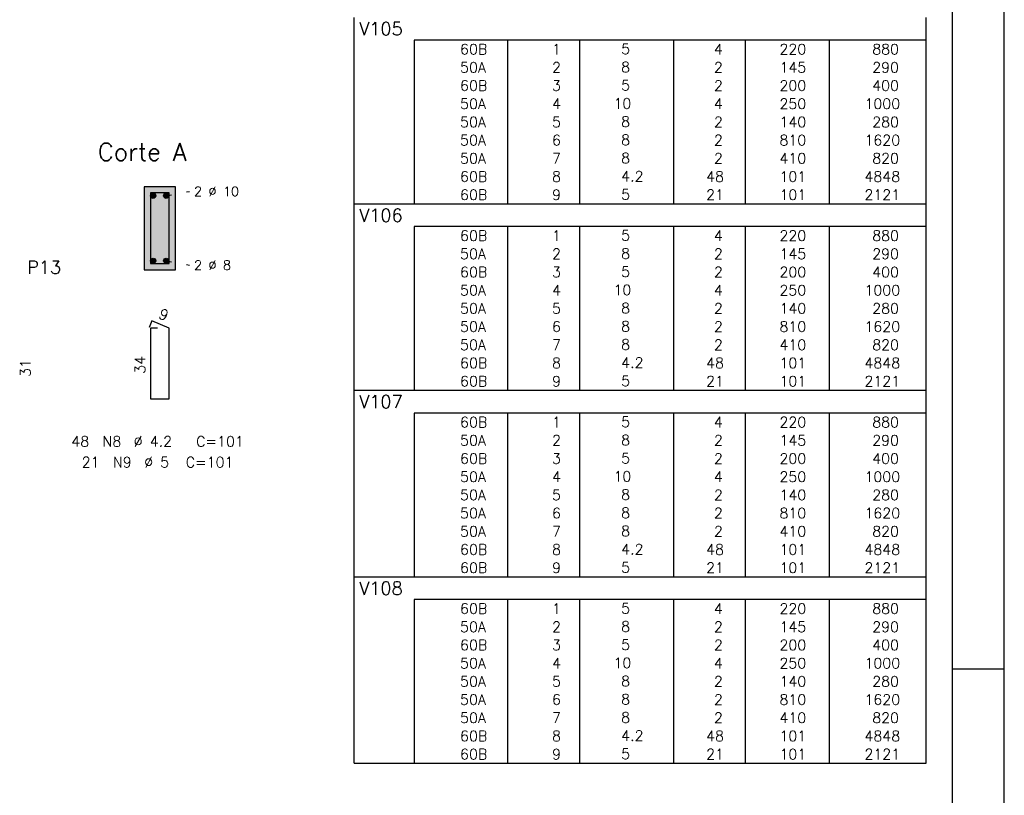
# Model space of a CAD drawing. Extents: x 0 to 84.1, y 0 to 59.4.
# Tile 6 of 7: x 65.2 to 84.1, y 27.3 to 42.2. Entities that reach past the tile are written whole.
import ezdxf

# ---------------------------------------------------------------- set-up
doc = ezdxf.new("R2010")
doc.units = 0
doc.header["$MEASUREMENT"] = 0
doc.linetypes.add('ESTILO_TQS_0002', pattern=[0.4, 0.1, -0.3])
for name, color, linetype in [('1', 1, 'CONTINUOUS'), ('2', 2, 'CONTINUOUS'), ('4', 4, 'CONTINUOUS'), ('6', 6, 'CONTINUOUS'), ('9', 9, 'CONTINUOUS')]:
    doc.layers.add(name, color=color, linetype=linetype)
doc.styles.get("Standard").update_dxf_attribs({"font": 'ROMANS.SHX'})

msp = doc.modelspace()

# ---------------------------------------------------------------- linework, layer by layer
at = {"layer": '1', "linetype": 'ESTILO_TQS_0002'}
for p, q in [((67.985, 38.805), (68.43, 38.89)), ((67.985, 37.555), (68.43, 37.47))]:
    msp.add_line(p, q, dxfattribs=at)
at = {"layer": '1', "linetype": 'Continuous'}
for centre in [(67.735, 38.805), (67.985, 38.805), (67.735, 37.555), (67.985, 37.555)]:
    msp.add_circle(centre, 0.05, dxfattribs=at)
at = {"layer": '2', "linetype": 'Continuous'}
for p, q in [((84.1, 0), (84.1, 59.4)), ((71.6, 41.8), (71.6, 42.238)), ((82.6, 41.8), (82.6, 42.238)), ((71.6, 41.45), (71.6, 41.8)), ((82.6, 41.8), (72.75, 41.8)), ((72.75, 41.8), (72.75, 41.45)), ((74.55, 41.8), (74.55, 41.45)), ((75.93, 41.8), (75.93, 41.45)), ((77.74, 41.8), (77.74, 41.45)), ((79.12, 41.8), (79.12, 41.45)), ((80.73, 41.8), (80.73, 41.45)), ((82.6, 41.45), (82.6, 41.8)), ((71.6, 41.1), (71.6, 41.45)), ((72.75, 41.45), (72.75, 41.1)), ((74.55, 41.45), (74.55, 41.1)), ((75.93, 41.45), (75.93, 41.1)), ((77.74, 41.45), (77.74, 41.1)), ((79.12, 41.45), (79.12, 41.1)), ((80.73, 41.45), (80.73, 41.1)), ((82.6, 41.1), (82.6, 41.45)), ((71.6, 40.75), (71.6, 41.1)), ((72.75, 41.1), (72.75, 40.75)), ((74.55, 41.1), (74.55, 40.75)), ((75.93, 41.1), (75.93, 40.75)), ((77.74, 41.1), (77.74, 40.75)), ((79.12, 41.1), (79.12, 40.75)), ((80.73, 41.1), (80.73, 40.75)), ((82.6, 40.75), (82.6, 41.1)), ((71.6, 40.4), (71.6, 40.75)), ((72.75, 40.75), (72.75, 40.4)), ((74.55, 40.75), (74.55, 40.4)), ((75.93, 40.75), (75.93, 40.4)), ((77.74, 40.75), (77.74, 40.4)), ((79.12, 40.75), (79.12, 40.4)), ((80.73, 40.75), (80.73, 40.4)), ((82.6, 40.4), (82.6, 40.75)), ((71.6, 40.05), (71.6, 40.4)), ((72.75, 40.4), (72.75, 40.05)), ((74.55, 40.4), (74.55, 40.05)), ((75.93, 40.4), (75.93, 40.05)), ((77.74, 40.4), (77.74, 40.05)), ((79.12, 40.4), (79.12, 40.05)), ((80.73, 40.4), (80.73, 40.05)), ((82.6, 40.05), (82.6, 40.4)), ((71.6, 39.7), (71.6, 40.05)), ((72.75, 40.05), (72.75, 39.7)), ((74.55, 40.05), (74.55, 39.7)), ((75.93, 40.05), (75.93, 39.7)), ((77.74, 40.05), (77.74, 39.7)), ((79.12, 40.05), (79.12, 39.7)), ((80.73, 40.05), (80.73, 39.7)), ((82.6, 39.7), (82.6, 40.05)), ((71.6, 39.35), (71.6, 39.7)), ((72.75, 39.7), (72.75, 39.35)), ((74.55, 39.7), (74.55, 39.35)), ((75.93, 39.7), (75.93, 39.35)), ((77.74, 39.7), (77.74, 39.35)), ((79.12, 39.7), (79.12, 39.35)), ((80.73, 39.7), (80.73, 39.35)), ((82.6, 39.35), (82.6, 39.7)), ((71.6, 39), (71.6, 39.35)), ((72.75, 39.35), (72.75, 39)), ((74.55, 39.35), (74.55, 39)), ((75.93, 39.35), (75.93, 39)), ((77.74, 39.35), (77.74, 39)), ((79.12, 39.35), (79.12, 39)), ((80.73, 39.35), (80.73, 39)), ((82.6, 39), (82.6, 39.35)), ((68.16, 38.98), (67.56, 38.98)), ((67.56, 38.98), (67.56, 37.38)), ((68.16, 37.38), (68.16, 38.98)), ((71.6, 38.65), (71.6, 39)), ((72.75, 39), (72.75, 38.65)), ((74.55, 39), (74.55, 38.65)), ((75.93, 39), (75.93, 38.65)), ((77.74, 39), (77.74, 38.65)), ((79.12, 39), (79.12, 38.65)), ((80.73, 39), (80.73, 38.65)), ((82.6, 38.65), (82.6, 39)), ((71.6, 38.213), (71.6, 38.65)), ((71.6, 38.65), (82.6, 38.65)), ((82.6, 38.213), (82.6, 38.65)), ((71.6, 37.863), (71.6, 38.213)), ((82.6, 38.213), (72.75, 38.213)), ((72.75, 38.213), (72.75, 37.863)), ((74.55, 38.213), (74.55, 37.863)), ((75.93, 38.213), (75.93, 37.863)), ((77.74, 38.213), (77.74, 37.863)), ((79.12, 38.213), (79.12, 37.863)), ((80.73, 38.213), (80.73, 37.863)), ((82.6, 37.863), (82.6, 38.213)), ((71.6, 37.513), (71.6, 37.863)), ((72.75, 37.863), (72.75, 37.513)), ((74.55, 37.863), (74.55, 37.513)), ((75.93, 37.863), (75.93, 37.513)), ((77.74, 37.863), (77.74, 37.513)), ((79.12, 37.863), (79.12, 37.513)), ((80.73, 37.863), (80.73, 37.513)), ((82.6, 37.513), (82.6, 37.863)), ((71.6, 37.163), (71.6, 37.513)), ((72.75, 37.513), (72.75, 37.163)), ((74.55, 37.513), (74.55, 37.163)), ((75.93, 37.513), (75.93, 37.163)), ((77.74, 37.513), (77.74, 37.163)), ((79.12, 37.513), (79.12, 37.163)), ((80.73, 37.513), (80.73, 37.163)), ((82.6, 37.163), (82.6, 37.513)), ((67.56, 37.38), (68.16, 37.38)), ((71.6, 36.813), (71.6, 37.163)), ((72.75, 37.163), (72.75, 36.813)), ((74.55, 37.163), (74.55, 36.813)), ((75.93, 37.163), (75.93, 36.813)), ((77.74, 37.163), (77.74, 36.813)), ((79.12, 37.163), (79.12, 36.813)), ((80.73, 37.163), (80.73, 36.813)), ((82.6, 36.813), (82.6, 37.163)), ((71.6, 36.463), (71.6, 36.813)), ((72.75, 36.813), (72.75, 36.463)), ((74.55, 36.813), (74.55, 36.463)), ((75.93, 36.813), (75.93, 36.463)), ((77.74, 36.813), (77.74, 36.463)), ((79.12, 36.813), (79.12, 36.463)), ((80.73, 36.813), (80.73, 36.463)), ((82.6, 36.463), (82.6, 36.813)), ((71.6, 36.113), (71.6, 36.463)), ((72.75, 36.463), (72.75, 36.113)), ((74.55, 36.463), (74.55, 36.113)), ((75.93, 36.463), (75.93, 36.113)), ((77.74, 36.463), (77.74, 36.113)), ((79.12, 36.463), (79.12, 36.113)), ((80.73, 36.463), (80.73, 36.113)), ((82.6, 36.113), (82.6, 36.463)), ((71.6, 35.763), (71.6, 36.113)), ((72.75, 36.113), (72.75, 35.763)), ((74.55, 36.113), (74.55, 35.763)), ((75.93, 36.113), (75.93, 35.763)), ((77.74, 36.113), (77.74, 35.763)), ((79.12, 36.113), (79.12, 35.763)), ((80.73, 36.113), (80.73, 35.763)), ((82.6, 35.763), (82.6, 36.113)), ((71.6, 35.413), (71.6, 35.763)), ((72.75, 35.763), (72.75, 35.413)), ((74.55, 35.763), (74.55, 35.413)), ((75.93, 35.763), (75.93, 35.413)), ((77.74, 35.763), (77.74, 35.413)), ((79.12, 35.763), (79.12, 35.413)), ((80.73, 35.763), (80.73, 35.413)), ((82.6, 35.413), (82.6, 35.763)), ((71.6, 35.063), (71.6, 35.413)), ((72.75, 35.413), (72.75, 35.063)), ((74.55, 35.413), (74.55, 35.063)), ((75.93, 35.413), (75.93, 35.063)), ((77.74, 35.413), (77.74, 35.063)), ((79.12, 35.413), (79.12, 35.063)), ((80.73, 35.413), (80.73, 35.063)), ((82.6, 35.063), (82.6, 35.413)), ((71.6, 34.625), (71.6, 35.063)), ((71.6, 35.063), (82.6, 35.063)), ((82.6, 34.625), (82.6, 35.063)), ((71.6, 34.275), (71.6, 34.625)), ((82.6, 34.625), (72.75, 34.625)), ((72.75, 34.625), (72.75, 34.275)), ((74.55, 34.625), (74.55, 34.275)), ((75.93, 34.625), (75.93, 34.275)), ((77.74, 34.625), (77.74, 34.275)), ((79.12, 34.625), (79.12, 34.275)), ((80.73, 34.625), (80.73, 34.275)), ((82.6, 34.275), (82.6, 34.625)), ((71.6, 33.925), (71.6, 34.275)), ((72.75, 34.275), (72.75, 33.925)), ((74.55, 34.275), (74.55, 33.925)), ((75.93, 34.275), (75.93, 33.925)), ((77.74, 34.275), (77.74, 33.925)), ((79.12, 34.275), (79.12, 33.925)), ((80.73, 34.275), (80.73, 33.925)), ((82.6, 33.925), (82.6, 34.275)), ((71.6, 33.575), (71.6, 33.925)), ((72.75, 33.925), (72.75, 33.575)), ((74.55, 33.925), (74.55, 33.575)), ((75.93, 33.925), (75.93, 33.575)), ((77.74, 33.925), (77.74, 33.575)), ((79.12, 33.925), (79.12, 33.575)), ((80.73, 33.925), (80.73, 33.575)), ((82.6, 33.575), (82.6, 33.925)), ((71.6, 33.225), (71.6, 33.575)), ((72.75, 33.575), (72.75, 33.225)), ((74.55, 33.575), (74.55, 33.225)), ((75.93, 33.575), (75.93, 33.225)), ((77.74, 33.575), (77.74, 33.225)), ((79.12, 33.575), (79.12, 33.225)), ((80.73, 33.575), (80.73, 33.225)), ((82.6, 33.225), (82.6, 33.575)), ((71.6, 32.875), (71.6, 33.225)), ((72.75, 33.225), (72.75, 32.875)), ((74.55, 33.225), (74.55, 32.875)), ((75.93, 33.225), (75.93, 32.875)), ((77.74, 33.225), (77.74, 32.875)), ((79.12, 33.225), (79.12, 32.875)), ((80.73, 33.225), (80.73, 32.875)), ((82.6, 32.875), (82.6, 33.225)), ((71.6, 32.525), (71.6, 32.875)), ((72.75, 32.875), (72.75, 32.525)), ((74.55, 32.875), (74.55, 32.525)), ((75.93, 32.875), (75.93, 32.525)), ((77.74, 32.875), (77.74, 32.525)), ((79.12, 32.875), (79.12, 32.525)), ((80.73, 32.875), (80.73, 32.525)), ((82.6, 32.525), (82.6, 32.875)), ((71.6, 32.175), (71.6, 32.525)), ((72.75, 32.525), (72.75, 32.175)), ((74.55, 32.525), (74.55, 32.175)), ((75.93, 32.525), (75.93, 32.175)), ((77.74, 32.525), (77.74, 32.175)), ((79.12, 32.525), (79.12, 32.175)), ((80.73, 32.525), (80.73, 32.175)), ((82.6, 32.175), (82.6, 32.525)), ((71.6, 31.825), (71.6, 32.175)), ((72.75, 32.175), (72.75, 31.825)), ((74.55, 32.175), (74.55, 31.825)), ((75.93, 32.175), (75.93, 31.825)), ((77.74, 32.175), (77.74, 31.825)), ((79.12, 32.175), (79.12, 31.825)), ((80.73, 32.175), (80.73, 31.825)), ((82.6, 31.825), (82.6, 32.175)), ((71.6, 31.475), (71.6, 31.825)), ((72.75, 31.825), (72.75, 31.475)), ((74.55, 31.825), (74.55, 31.475)), ((75.93, 31.825), (75.93, 31.475)), ((77.74, 31.825), (77.74, 31.475)), ((79.12, 31.825), (79.12, 31.475)), ((80.73, 31.825), (80.73, 31.475)), ((82.6, 31.475), (82.6, 31.825)), ((71.6, 31.038), (71.6, 31.475)), ((71.6, 31.475), (82.6, 31.475)), ((82.6, 31.038), (82.6, 31.475)), ((71.6, 30.688), (71.6, 31.038)), ((82.6, 31.038), (72.75, 31.038)), ((72.75, 31.038), (72.75, 30.688)), ((74.55, 31.038), (74.55, 30.688)), ((75.93, 31.038), (75.93, 30.688)), ((77.74, 31.038), (77.74, 30.688)), ((79.12, 31.038), (79.12, 30.688)), ((80.73, 31.038), (80.73, 30.688)), ((82.6, 30.688), (82.6, 31.038)), ((71.6, 30.338), (71.6, 30.688)), ((72.75, 30.688), (72.75, 30.338)), ((74.55, 30.688), (74.55, 30.338)), ((75.93, 30.688), (75.93, 30.338)), ((77.74, 30.688), (77.74, 30.338)), ((79.12, 30.688), (79.12, 30.338)), ((80.73, 30.688), (80.73, 30.338)), ((82.6, 30.338), (82.6, 30.688)), ((71.6, 29.988), (71.6, 30.338)), ((72.75, 30.338), (72.75, 29.988)), ((74.55, 30.338), (74.55, 29.988)), ((75.93, 30.338), (75.93, 29.988)), ((77.74, 30.338), (77.74, 29.988)), ((79.12, 30.338), (79.12, 29.988)), ((80.73, 30.338), (80.73, 29.988)), ((82.6, 29.988), (82.6, 30.338)), ((71.6, 29.638), (71.6, 29.988)), ((72.75, 29.988), (72.75, 29.638)), ((74.55, 29.988), (74.55, 29.638)), ((75.93, 29.988), (75.93, 29.638)), ((77.74, 29.988), (77.74, 29.638)), ((79.12, 29.988), (79.12, 29.638)), ((80.73, 29.988), (80.73, 29.638)), ((82.6, 29.638), (82.6, 29.988)), ((71.6, 29.288), (71.6, 29.638)), ((72.75, 29.638), (72.75, 29.288)), ((74.55, 29.638), (74.55, 29.288)), ((75.93, 29.638), (75.93, 29.288)), ((77.74, 29.638), (77.74, 29.288)), ((79.12, 29.638), (79.12, 29.288)), ((80.73, 29.638), (80.73, 29.288)), ((82.6, 29.288), (82.6, 29.638)), ((84.1, 29.7), (83.1, 29.7)), ((71.6, 28.938), (71.6, 29.288)), ((72.75, 29.288), (72.75, 28.938)), ((74.55, 29.288), (74.55, 28.938)), ((75.93, 29.288), (75.93, 28.938)), ((77.74, 29.288), (77.74, 28.938)), ((79.12, 29.288), (79.12, 28.938)), ((80.73, 29.288), (80.73, 28.938)), ((82.6, 28.938), (82.6, 29.288)), ((71.6, 28.588), (71.6, 28.938)), ((72.75, 28.938), (72.75, 28.588)), ((74.55, 28.938), (74.55, 28.588)), ((75.93, 28.938), (75.93, 28.588)), ((77.74, 28.938), (77.74, 28.588)), ((79.12, 28.938), (79.12, 28.588)), ((80.73, 28.938), (80.73, 28.588)), ((82.6, 28.588), (82.6, 28.938)), ((71.6, 28.238), (71.6, 28.588)), ((72.75, 28.588), (72.75, 28.238)), ((74.55, 28.588), (74.55, 28.238)), ((75.93, 28.588), (75.93, 28.238)), ((77.74, 28.588), (77.74, 28.238)), ((79.12, 28.588), (79.12, 28.238)), ((80.73, 28.588), (80.73, 28.238)), ((82.6, 28.238), (82.6, 28.588)), ((71.6, 27.888), (71.6, 28.238)), ((72.75, 28.238), (72.75, 27.888)), ((74.55, 28.238), (74.55, 27.888)), ((75.93, 28.238), (75.93, 27.888)), ((77.74, 28.238), (77.74, 27.888)), ((79.12, 28.238), (79.12, 27.888)), ((80.73, 28.238), (80.73, 27.888)), ((82.6, 27.888), (82.6, 28.238)), ((71.6, 27.888), (82.6, 27.888))]:
    msp.add_line(p, q, dxfattribs=at)
msp.add_lwpolyline([(83.1, 1), (2.5, 1), (2.5, 58.4), (83.1, 58.4), (83.1, 1)], dxfattribs=at)
at = {"layer": '4', "linetype": 'Continuous'}
msp.add_lwpolyline([(67.68, 38.86), (67.68, 37.5), (68.04, 37.5), (68.04, 38.86), (67.68, 38.86)], dxfattribs=at)
at = {"layer": '6', "linetype": 'Continuous'}
for p, q in [((67.708, 36.4), (67.654, 36.271)), ((68.04, 36.26), (67.708, 36.4)), ((67.82, 36.26), (67.68, 36.26)), ((67.68, 36.26), (67.68, 34.9)), ((68.04, 34.9), (68.04, 36.26)), ((67.68, 34.9), (68.04, 34.9))]:
    msp.add_line(p, q, dxfattribs=at)
at = {"layer": '9', "linetype": 'Continuous'}
for points in [[(68.16, 37.38), (68.16, 38.98), (67.56, 38.98)], [(68.16, 37.38), (67.56, 38.98), (67.56, 37.38)], [(67.785, 38.805), (67.71, 38.848), (67.688, 38.822)], [(67.785, 38.805), (67.688, 38.822), (67.688, 38.788)], [(67.785, 38.805), (67.744, 38.854), (67.71, 38.848)], [(67.785, 38.805), (67.773, 38.837), (67.744, 38.854)], [(68.035, 38.805), (67.96, 38.848), (67.938, 38.822)], [(68.035, 38.805), (67.938, 38.822), (67.938, 38.788)], [(68.035, 38.805), (67.994, 38.854), (67.96, 38.848)], [(68.035, 38.805), (68.023, 38.837), (67.994, 38.854)], [(67.785, 38.805), (67.688, 38.788), (67.71, 38.762)], [(67.785, 38.805), (67.71, 38.762), (67.744, 38.756)], [(67.785, 38.805), (67.744, 38.756), (67.773, 38.773)], [(67.785, 38.805), (67.773, 38.773), (67.785, 38.805)], [(68.035, 38.805), (67.938, 38.788), (67.96, 38.762)], [(68.035, 38.805), (67.96, 38.762), (67.994, 38.756)], [(68.035, 38.805), (67.994, 38.756), (68.023, 38.773)], [(68.035, 38.805), (68.023, 38.773), (68.035, 38.805)], [(67.785, 37.555), (67.71, 37.598), (67.688, 37.572)], [(67.785, 37.555), (67.688, 37.572), (67.688, 37.538)], [(67.785, 37.555), (67.688, 37.538), (67.71, 37.512)], [(67.785, 37.555), (67.744, 37.604), (67.71, 37.598)], [(67.785, 37.555), (67.71, 37.512), (67.744, 37.506)], [(67.785, 37.555), (67.773, 37.587), (67.744, 37.604)], [(67.785, 37.555), (67.744, 37.506), (67.773, 37.523)], [(67.785, 37.555), (67.773, 37.523), (67.785, 37.555)], [(68.035, 37.555), (67.96, 37.598), (67.938, 37.572)], [(68.035, 37.555), (67.938, 37.572), (67.938, 37.538)], [(68.035, 37.555), (67.938, 37.538), (67.96, 37.512)], [(68.035, 37.555), (67.994, 37.604), (67.96, 37.598)], [(68.035, 37.555), (67.96, 37.512), (67.994, 37.506)], [(68.035, 37.555), (68.023, 37.587), (67.994, 37.604)], [(68.035, 37.555), (67.994, 37.506), (68.023, 37.523)], [(68.035, 37.555), (68.023, 37.523), (68.035, 37.555)], [(68.16, 37.38), (67.56, 37.38), (68.16, 37.38)]]:
    msp.add_solid(points, dxfattribs=at)

# ---------------------------------------------------------------- texts
at = {"layer": '2', "linetype": 'Continuous'}
for s, height, p in [('V105', 0.25, (71.696, 41.894)), ('     60B', 0.2, (72.89, 41.525)), ('  1', 0.2, (75.13, 41.525)), ('    5  ', 0.2, (76.137, 41.531)), ('    4', 0.2, (77.92, 41.525)), ('   220', 0.2, (79.33, 41.525)), ('    880', 0.2, (80.964, 41.525)), ('     50A', 0.2, (72.89, 41.175)), ('  2', 0.2, (75.13, 41.175)), ('    8  ', 0.2, (76.137, 41.181)), ('    2', 0.2, (77.92, 41.175)), ('   145', 0.2, (79.33, 41.175)), ('    290', 0.2, (80.964, 41.175)), ('     60B', 0.2, (72.89, 40.825)), ('  3', 0.2, (75.13, 40.825)), ('    5  ', 0.2, (76.137, 40.831)), ('    2', 0.2, (77.92, 40.825)), ('   200', 0.2, (79.33, 40.825)), ('    400', 0.2, (80.964, 40.825)), ('     50A', 0.2, (72.89, 40.475)), ('  4', 0.2, (75.13, 40.475)), ('   10  ', 0.2, (76.137, 40.481)), ('    4', 0.2, (77.92, 40.475)), ('   250', 0.2, (79.33, 40.475)), ('   1000', 0.2, (80.964, 40.475)), ('     50A', 0.2, (72.89, 40.125)), ('    8  ', 0.2, (76.137, 40.131)), ('    2', 0.2, (77.92, 40.125)), ('   140', 0.2, (79.33, 40.125)), ('    280', 0.2, (80.964, 40.125)), ('  5', 0.2, (75.13, 40.125)), ('     50A', 0.2, (72.89, 39.775)), ('  6', 0.2, (75.13, 39.775)), ('    8  ', 0.2, (76.137, 39.781)), ('    2', 0.2, (77.92, 39.775)), ('   810', 0.2, (79.33, 39.775)), ('   1620', 0.2, (80.964, 39.775)), ('Corte A', 0.34, (66.67, 39.48)), ('     50A', 0.2, (72.89, 39.425)), ('  7', 0.2, (75.13, 39.425)), ('    8  ', 0.2, (76.137, 39.431)), ('    2', 0.2, (77.92, 39.425)), ('   410', 0.2, (79.33, 39.425)), ('    820', 0.2, (80.964, 39.425)), ('     60B', 0.2, (72.89, 39.075)), ('  8', 0.2, (75.13, 39.075)), ('    4.2', 0.2, (76.137, 39.081)), ('   48', 0.2, (77.92, 39.075)), ('   101', 0.2, (79.33, 39.075)), ('   4848', 0.2, (80.964, 39.075)), ('2 %%c 10', 0.18, (68.52, 38.8)), ('     60B', 0.2, (72.89, 38.725)), ('  9', 0.2, (75.13, 38.725)), ('    5  ', 0.2, (76.137, 38.731)), ('   21', 0.2, (77.92, 38.725)), ('   101', 0.2, (79.33, 38.725)), ('   2121', 0.2, (80.964, 38.725)), ('V106', 0.25, (71.696, 38.306)), ('     60B', 0.2, (72.89, 37.938)), ('  1', 0.2, (75.13, 37.938)), ('    5  ', 0.2, (76.137, 37.944)), ('    4', 0.2, (77.92, 37.938)), ('   220', 0.2, (79.33, 37.938)), ('    880', 0.2, (80.964, 37.938)), ('     50A', 0.2, (72.89, 37.588)), ('  2', 0.2, (75.13, 37.588)), ('    8  ', 0.2, (76.137, 37.594)), ('    2', 0.2, (77.92, 37.588)), ('   145', 0.2, (79.33, 37.588)), ('    290', 0.2, (80.964, 37.588)), ('P13', 0.25, (65.31, 37.305)), ('2 %%c 8', 0.18, (68.52, 37.38)), ('     60B', 0.2, (72.89, 37.238)), ('  3', 0.2, (75.13, 37.238)), ('    5  ', 0.2, (76.137, 37.244)), ('    2', 0.2, (77.92, 37.238)), ('   200', 0.2, (79.33, 37.238)), ('    400', 0.2, (80.964, 37.238)), ('     50A', 0.2, (72.89, 36.888)), ('  4', 0.2, (75.13, 36.888)), ('   10  ', 0.2, (76.137, 36.894)), ('    4', 0.2, (77.92, 36.888)), ('   250', 0.2, (79.33, 36.888)), ('   1000', 0.2, (80.964, 36.888)), ('     50A', 0.2, (72.89, 36.538)), ('  5', 0.2, (75.13, 36.538)), ('    8  ', 0.2, (76.137, 36.544)), ('    2', 0.2, (77.92, 36.538)), ('   140', 0.2, (79.33, 36.538)), ('    280', 0.2, (80.964, 36.538)), ('     50A', 0.2, (72.89, 36.188)), ('  6', 0.2, (75.13, 36.188)), ('    8  ', 0.2, (76.137, 36.194)), ('    2', 0.2, (77.92, 36.188)), ('   810', 0.2, (79.33, 36.188)), ('   1620', 0.2, (80.964, 36.188)), ('     50A', 0.2, (72.89, 35.838)), ('  7', 0.2, (75.13, 35.838)), ('    8  ', 0.2, (76.137, 35.844)), ('    2', 0.2, (77.92, 35.838)), ('   410', 0.2, (79.33, 35.838)), ('    820', 0.2, (80.964, 35.838)), ('     60B', 0.2, (72.89, 35.488)), ('  8', 0.2, (75.13, 35.488)), ('    4.2', 0.2, (76.137, 35.494)), ('   48', 0.2, (77.92, 35.488)), ('   101', 0.2, (79.33, 35.488)), ('   4848', 0.2, (80.964, 35.488)), ('     60B', 0.2, (72.89, 35.138)), ('  9', 0.2, (75.13, 35.138)), ('    5  ', 0.2, (76.137, 35.144)), ('   21', 0.2, (77.92, 35.138)), ('   101', 0.2, (79.33, 35.138)), ('   2121', 0.2, (80.964, 35.138)), ('V107', 0.25, (71.696, 34.719)), ('     60B', 0.2, (72.89, 34.35)), ('  1', 0.2, (75.13, 34.35)), ('    5  ', 0.2, (76.137, 34.356)), ('    4', 0.2, (77.92, 34.35)), ('   220', 0.2, (79.33, 34.35)), ('    880', 0.2, (80.964, 34.35)), ('48', 0.2, (66.16, 33.98)), ('N8', 0.2, (66.76, 33.98)), ('%%c 4.2', 0.2, (67.36, 33.98)), ('C=101', 0.2, (68.56, 33.98)), ('     50A', 0.2, (72.89, 34)), ('  2', 0.2, (75.13, 34)), ('    8  ', 0.2, (76.137, 34.006)), ('    2', 0.2, (77.92, 34)), ('   145', 0.2, (79.33, 34)), ('    290', 0.2, (80.964, 34)), ('21', 0.2, (66.36, 33.58)), ('N9', 0.2, (66.96, 33.58)), ('%%c 5', 0.2, (67.56, 33.58)), ('C=101', 0.2, (68.36, 33.58)), ('     60B', 0.2, (72.89, 33.65)), ('  3', 0.2, (75.13, 33.65)), ('    5  ', 0.2, (76.137, 33.656)), ('    2', 0.2, (77.92, 33.65)), ('   200', 0.2, (79.33, 33.65)), ('    400', 0.2, (80.964, 33.65)), ('     50A', 0.2, (72.89, 33.3)), ('  4', 0.2, (75.13, 33.3)), ('   10  ', 0.2, (76.137, 33.306)), ('    4', 0.2, (77.92, 33.3)), ('   250', 0.2, (79.33, 33.3)), ('   1000', 0.2, (80.964, 33.3)), ('     50A', 0.2, (72.89, 32.95)), ('  5', 0.2, (75.13, 32.95)), ('    8  ', 0.2, (76.137, 32.956)), ('    2', 0.2, (77.92, 32.95)), ('   140', 0.2, (79.33, 32.95)), ('    280', 0.2, (80.964, 32.95)), ('     50A', 0.2, (72.89, 32.6)), ('  6', 0.2, (75.13, 32.6)), ('    8  ', 0.2, (76.137, 32.606)), ('    2', 0.2, (77.92, 32.6)), ('   810', 0.2, (79.33, 32.6)), ('   1620', 0.2, (80.964, 32.6)), ('     50A', 0.2, (72.89, 32.25)), ('  7', 0.2, (75.13, 32.25)), ('    8  ', 0.2, (76.137, 32.256)), ('    2', 0.2, (77.92, 32.25)), ('   410', 0.2, (79.33, 32.25)), ('    820', 0.2, (80.964, 32.25)), ('     60B', 0.2, (72.89, 31.9)), ('  8', 0.2, (75.13, 31.9)), ('    4.2', 0.2, (76.137, 31.906)), ('   48', 0.2, (77.92, 31.9)), ('   101', 0.2, (79.33, 31.9)), ('   4848', 0.2, (80.964, 31.9)), ('     60B', 0.2, (72.89, 31.55)), ('  9', 0.2, (75.13, 31.55)), ('    5  ', 0.2, (76.137, 31.556)), ('   21', 0.2, (77.92, 31.55)), ('   101', 0.2, (79.33, 31.55)), ('   2121', 0.2, (80.964, 31.55)), ('V108', 0.25, (71.696, 31.131)), ('     60B', 0.2, (72.89, 30.763)), ('  1', 0.2, (75.13, 30.763)), ('    5  ', 0.2, (76.137, 30.769)), ('    4', 0.2, (77.92, 30.763)), ('   220', 0.2, (79.33, 30.763)), ('    880', 0.2, (80.964, 30.763)), ('     50A', 0.2, (72.89, 30.413)), ('  2', 0.2, (75.13, 30.413)), ('    8  ', 0.2, (76.137, 30.419)), ('    2', 0.2, (77.92, 30.413)), ('   145', 0.2, (79.33, 30.413)), ('    290', 0.2, (80.964, 30.413)), ('     60B', 0.2, (72.89, 30.063)), ('  3', 0.2, (75.13, 30.063)), ('    5  ', 0.2, (76.137, 30.069)), ('    2', 0.2, (77.92, 30.063)), ('   200', 0.2, (79.33, 30.063)), ('    400', 0.2, (80.964, 30.063)), ('     50A', 0.2, (72.89, 29.713)), ('   10  ', 0.2, (76.137, 29.719)), ('   250', 0.2, (79.33, 29.713)), ('   1000', 0.2, (80.964, 29.713)), ('  4', 0.2, (75.13, 29.713)), ('    4', 0.2, (77.92, 29.713)), ('     50A', 0.2, (72.89, 29.363)), ('  5', 0.2, (75.13, 29.363)), ('    8  ', 0.2, (76.137, 29.369)), ('    2', 0.2, (77.92, 29.363)), ('   140', 0.2, (79.33, 29.363)), ('    280', 0.2, (80.964, 29.363)), ('     50A', 0.2, (72.89, 29.013)), ('  6', 0.2, (75.13, 29.013)), ('    8  ', 0.2, (76.137, 29.019)), ('    2', 0.2, (77.92, 29.013)), ('   810', 0.2, (79.33, 29.013)), ('   1620', 0.2, (80.964, 29.013)), ('     50A', 0.2, (72.89, 28.663)), ('  7', 0.2, (75.13, 28.663)), ('    8  ', 0.2, (76.137, 28.669)), ('    2', 0.2, (77.92, 28.663)), ('   410', 0.2, (79.33, 28.663)), ('    820', 0.2, (80.964, 28.663)), ('     60B', 0.2, (72.89, 28.313)), ('  8', 0.2, (75.13, 28.313)), ('    4.2', 0.2, (76.137, 28.319)), ('   48', 0.2, (77.92, 28.313)), ('   101', 0.2, (79.33, 28.313)), ('   4848', 0.2, (80.964, 28.313)), ('     60B', 0.2, (72.89, 27.963)), ('  9', 0.2, (75.13, 27.963)), ('    5  ', 0.2, (76.137, 27.969)), ('   21', 0.2, (77.92, 27.963)), ('   101', 0.2, (79.33, 27.963)), ('   2121', 0.2, (80.964, 27.963))]:
    msp.add_text(s, height=height, dxfattribs=at).set_placement(p)
for s, rotation, p in [('9', 337.1146, (67.821, 36.461)), ('31', 90, (65.378, 35.32)), ('34', 90, (67.58, 35.38))]:
    msp.add_text(s, height=0.2, rotation=rotation, dxfattribs=at).set_placement(p)

doc.saveas('drawing.dxf')
